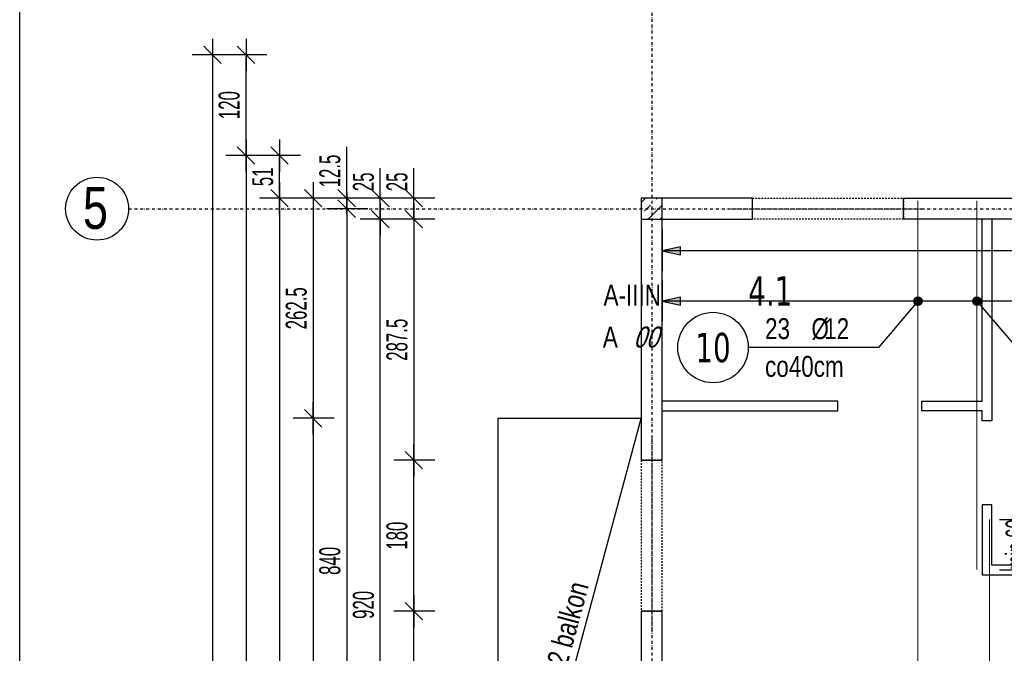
# Model space of a CAD drawing. Header units: millimetres. Extents: x -22500 to -4121, y -19317 to -14831.
# Tile 37 of 70: x -18065 to -16891, y -16384 to -15628. Entities that reach past the tile are written whole.
import ezdxf
from ezdxf.enums import TextEntityAlignment as Align

# ---------------------------------------------------------------- set-up
doc = ezdxf.new("R2010")
doc.units = ezdxf.units.MM
doc.header["$LTSCALE"] = 10
doc.linetypes.add('MO', pattern=[0.7, 0.35, -0.17, 0.01, -0.17])
doc.linetypes.add('MP', pattern=[0.36, 0.2, -0.16])
doc.layers.add('BA_obw', color=230, linetype='Continuous', plot=False)
doc.layers.add('BZ_pom', color=6, linetype='Continuous', plot=False)
for name, color, linetype in [('BA_szr', 1, 'Continuous'), ('BA_txs', 2, 'Continuous'), ('BA_wym', 1, 'Continuous'), ('BD_lpm', 1, 'MP'), ('BD_osm', 1, 'MO'), ('BD_txs', 2, 'Continuous'), ('BD_wic', 1, 'Continuous'), ('BD_wig', 3, 'Continuous'), ('BZ_odn', 1, 'Continuous'), ('BZ_opi1', 7, 'Continuous'), ('BZ_opi2', 4, 'Continuous'), ('BZ_P_wid', 3, 'Continuous'), ('BZ_wym', 1, 'Continuous')]:
    doc.layers.add(name, color=color, linetype=linetype)
doc.styles.add('BIKTBG', font='tahoma.ttf', dxfattribs={"width": 0.85})
doc.styles.add('BIKTS', font='bikromsw.shx', dxfattribs={"width": 0.8})
doc.styles.add('BIKWYM', font='bikromsw.shx', dxfattribs={"width": 0.6})
doc.dimstyles.new('BA_KR_100_cm', dxfattribs={"dimtxt": 25, "dimasz": 1.666667, "dimexe": 24, "dimexo": 0, "dimgap": 0, "dimtad": 0, "dimdec": 1, "dimrnd": 0.5, "dimzin": 9, "dimdsep": 46, "dimtxsty": 'BIKWYM', "dimblk": 'WYM-KR', "dimcen": 0, "dimdle": 20, "dimclrd": 256, "dimclre": 256, "dimclrt": 2, "dimadec": 0, "dimazin": 0, "dimtfac": 0.033333, "dimtdec": 1, "dimtmove": 0, "dimatfit": 3, "dimldrblk": 'WYM-KR', "dimfxl": 25, "dimfxlon": 1, "dimtvp": 0.8, "dimtolj": 1, "dimarcsym": 0})
doc.dimstyles.new('BZ_KP_100_cm', dxfattribs={"dimtxt": 25, "dimasz": 1.666667, "dimexe": 24, "dimexo": 0, "dimgap": 0, "dimtad": 0, "dimdec": 1, "dimrnd": 0.5, "dimzin": 9, "dimdsep": 46, "dimtxsty": 'BIKWYM', "dimblk": 'WYM-KR', "dimblk1": 'WYM-KP', "dimblk2": 'WYM-KP', "dimsah": 1, "dimcen": 0, "dimdle": 20, "dimclrd": 256, "dimclre": 256, "dimclrt": 7, "dimadec": 0, "dimazin": 0, "dimtfac": 0.033333, "dimtdec": 1, "dimtmove": 0, "dimatfit": 3, "dimldrblk": 'WYM-KP', "dimfxl": 1, "dimtvp": 0.8, "dimtolj": 1, "dimarcsym": 0})
doc.dimstyles.new('BZ_KR_100_cm', dxfattribs={"dimtxt": 25, "dimasz": 1.666667, "dimexe": 24, "dimexo": 0, "dimgap": 0, "dimtad": 0, "dimdec": 1, "dimrnd": 0.5, "dimzin": 9, "dimdsep": 46, "dimtxsty": 'BIKWYM', "dimblk": 'WYM-KR', "dimcen": 0, "dimdle": 20, "dimclrd": 256, "dimclre": 256, "dimclrt": 7, "dimadec": 0, "dimazin": 0, "dimtfac": 0.033333, "dimtdec": 1, "dimtmove": 0, "dimatfit": 3, "dimldrblk": 'WYM-KR', "dimfxl": 1, "dimtvp": 0.8, "dimtolj": 1, "dimarcsym": 0})
doc.dimstyles.new('BZ_ST_100_cm', dxfattribs={"dimtxt": 25, "dimasz": 1.666667, "dimexe": 24, "dimexo": 0, "dimgap": 0, "dimtad": 0, "dimdec": 1, "dimrnd": 0.5, "dimdsep": 46, "dimtxsty": 'BIKWYM', "dimblk": 'WYM-ST', "dimcen": 0, "dimdle": 20, "dimclrd": 256, "dimclre": 256, "dimclrt": 7, "dimadec": 0, "dimazin": 0, "dimtfac": 0.033333, "dimtdec": 1, "dimtix": 1, "dimtmove": 2, "dimatfit": 3, "dimldrblk": 'WYM-ST', "dimfxl": 25, "dimfxlon": 1, "dimtvp": 0.8, "dimtolj": 1, "dimtzin": 0, "dimarcsym": 0})

# ---------------------------------------------------------------- blocks, each defined once
blk = doc.blocks.new('WYM-KR')
at = {"linetype": 'ByBlock'}
blk.add_line((11.52, 0), (-11.52, 0), dxfattribs=at)
at = {"color": 7, "linetype": 'ByBlock'}
blk.add_line((6.24, 6.24), (-6.24, -6.24), dxfattribs=at)
blk = doc.blocks.new('*D262')
at = {"layer": 'BA_wym', "lineweight": -2}
for p, q in [((-17595.1, -15839.6), (-17595.1, -15805.6)), ((-17570.1, -15841.3), (-17619.1, -15841.3)), ((-17595.1, -15866.3), (-17595.1, -15841.3)), ((-17570.1, -15866.3), (-17619.1, -15866.3)), ((-17595.1, -15868), (-17595.1, -15869.6))]:
    blk.add_line(p, q, dxfattribs=at)
at = {"layer": 'Defpoints', "color": 0}
for p in [(-17595.1, -15841.3), (-17324.1, -15841.3), (-17324.1, -15866.3)]:
    blk.add_point(p, dxfattribs=at)
at = {"layer": 'BA_wym', "lineweight": -2, "xscale": 1.666666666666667, "yscale": 1.666666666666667, "zscale": 1.666666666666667}
for p, rotation in [((-17595.1, -15841.3), 270), ((-17595.1, -15866.3), 90)]:
    blk.add_blockref('WYM-KR', p, dxfattribs=dict(at, rotation=rotation))
at = {"layer": 'BA_wym', "color": 2, "insert": (-17615.1, -15821.8), "char_height": 25, "attachment_point": 5, "rotation": 90, "style": 'BIKWYM'}
blk.add_mtext('\\A1;25', dxfattribs=at)
blk = doc.blocks.new('*D263')
at = {"layer": 'BA_wym', "lineweight": -2}
for p, q in [((-17570.1, -15866.3), (-17619.1, -15866.3)), ((-17595.1, -15868), (-17595.1, -16152.1)), ((-17570.1, -16153.8), (-17619.1, -16153.8))]:
    blk.add_line(p, q, dxfattribs=at)
at = {"layer": 'Defpoints', "color": 0}
for p in [(-17324.1, -15866.3), (-17595.1, -16153.8), (-17324.1, -16153.8)]:
    blk.add_point(p, dxfattribs=at)
at = {"layer": 'BA_wym', "lineweight": -2, "xscale": 1.666666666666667, "yscale": 1.666666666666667, "zscale": 1.666666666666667}
for p, rotation in [((-17595.1, -15866.3), 90), ((-17595.1, -16153.8), 270)]:
    blk.add_blockref('WYM-KR', p, dxfattribs=dict(at, rotation=rotation))
at = {"layer": 'BA_wym', "color": 2, "insert": (-17615.1, -16010.1), "char_height": 25, "attachment_point": 5, "rotation": 90, "style": 'BIKWYM'}
blk.add_mtext('\\A1;287.5', dxfattribs=at)
blk = doc.blocks.new('*D264')
at = {"layer": 'BA_wym', "lineweight": -2}
for p, q in [((-17570.1, -16153.8), (-17619.1, -16153.8)), ((-17595.1, -16332.1), (-17595.1, -16155.5)), ((-17570.1, -16333.8), (-17619.1, -16333.8))]:
    blk.add_line(p, q, dxfattribs=at)
at = {"layer": 'Defpoints', "color": 0}
for p in [(-17595.1, -16153.8), (-17324.1, -16153.8), (-17324.1, -16333.8)]:
    blk.add_point(p, dxfattribs=at)
at = {"layer": 'BA_wym', "lineweight": -2, "xscale": 1.666666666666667, "yscale": 1.666666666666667, "zscale": 1.666666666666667}
for p, rotation in [((-17595.1, -16153.8), 90), ((-17595.1, -16333.8), 270)]:
    blk.add_blockref('WYM-KR', p, dxfattribs=dict(at, rotation=rotation))
at = {"layer": 'BA_wym', "color": 2, "insert": (-17615.1, -16243.8), "char_height": 25, "attachment_point": 5, "rotation": 90, "style": 'BIKWYM'}
blk.add_mtext('\\A1;180', dxfattribs=at)
blk = doc.blocks.new('*D265')
at = {"layer": 'BA_wym', "lineweight": -2}
for p, q in [((-17570.1, -16333.8), (-17619.1, -16333.8)), ((-17595.1, -16587.1), (-17595.1, -16335.5)), ((-17570.1, -16588.8), (-17619.1, -16588.8))]:
    blk.add_line(p, q, dxfattribs=at)
at = {"layer": 'Defpoints', "color": 0}
for p in [(-17595.1, -16333.8), (-17324.1, -16333.8), (-17324.1, -16588.8)]:
    blk.add_point(p, dxfattribs=at)
at = {"layer": 'BA_wym', "lineweight": -2, "xscale": 1.666666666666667, "yscale": 1.666666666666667, "zscale": 1.666666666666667}
for p, rotation in [((-17595.1, -16333.8), 90), ((-17595.1, -16588.8), 270)]:
    blk.add_blockref('WYM-KR', p, dxfattribs=dict(at, rotation=rotation))
at = {"layer": 'BA_wym', "color": 2, "insert": (-17615.1, -16461.3), "char_height": 25, "attachment_point": 5, "rotation": 90, "style": 'BIKWYM'}
blk.add_mtext('\\A1;255', dxfattribs=at)
blk = doc.blocks.new('*D273')
at = {"layer": 'BA_wym', "lineweight": -2}
for p, q in [((-17635.1, -15839.6), (-17635.1, -15805.6)), ((-17610.1, -15841.3), (-17659.1, -15841.3)), ((-17635.1, -15866.3), (-17635.1, -15841.3)), ((-17610.1, -15866.3), (-17659.1, -15866.3)), ((-17635.1, -15868), (-17635.1, -15869.6))]:
    blk.add_line(p, q, dxfattribs=at)
at = {"layer": 'Defpoints', "color": 0}
for p in [(-17635.1, -15841.3), (-17324.1, -15841.3), (-17324.1, -15866.3)]:
    blk.add_point(p, dxfattribs=at)
at = {"layer": 'BA_wym', "lineweight": -2, "xscale": 1.666666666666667, "yscale": 1.666666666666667, "zscale": 1.666666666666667}
for p, rotation in [((-17635.1, -15841.3), 270), ((-17635.1, -15866.3), 90)]:
    blk.add_blockref('WYM-KR', p, dxfattribs=dict(at, rotation=rotation))
at = {"layer": 'BA_wym', "color": 2, "insert": (-17655.1, -15821.8), "char_height": 25, "attachment_point": 5, "rotation": 90, "style": 'BIKWYM'}
blk.add_mtext('\\A1;25', dxfattribs=at)
blk = doc.blocks.new('*D274')
at = {"layer": 'BA_wym', "lineweight": -2}
for p, q in [((-17610.1, -15866.3), (-17659.1, -15866.3)), ((-17635.1, -16784.6), (-17635.1, -15868)), ((-17610.1, -16786.3), (-17659.1, -16786.3))]:
    blk.add_line(p, q, dxfattribs=at)
at = {"layer": 'Defpoints', "color": 0}
for p in [(-17635.1, -15866.3), (-17324.1, -15866.3), (-17324.1, -16786.3)]:
    blk.add_point(p, dxfattribs=at)
at = {"layer": 'BA_wym', "lineweight": -2, "xscale": 1.666666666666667, "yscale": 1.666666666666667, "zscale": 1.666666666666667}
for p, rotation in [((-17635.1, -15866.3), 90), ((-17635.1, -16786.3), 270)]:
    blk.add_blockref('WYM-KR', p, dxfattribs=dict(at, rotation=rotation))
at = {"layer": 'BA_wym', "color": 2, "insert": (-17655.1, -16326.3), "char_height": 25, "attachment_point": 5, "rotation": 90, "style": 'BIKWYM'}
blk.add_mtext('\\A1;920', dxfattribs=at)
blk = doc.blocks.new('*D279')
at = {"layer": 'BA_wym', "lineweight": -2}
for p, q in [((-17675.1, -15839.6), (-17675.1, -15779.9)), ((-17650.1, -15841.3), (-17699.1, -15841.3)), ((-17675.1, -15853.8), (-17675.1, -15841.3)), ((-17650.1, -15853.8), (-17699.1, -15853.8)), ((-17675.1, -15855.5), (-17675.1, -15857.1))]:
    blk.add_line(p, q, dxfattribs=at)
at = {"layer": 'Defpoints', "color": 0}
for p in [(-17675.1, -15841.3), (-17324.1, -15841.3), (-17324.1, -15853.8)]:
    blk.add_point(p, dxfattribs=at)
at = {"layer": 'BA_wym', "lineweight": -2, "xscale": 1.666666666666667, "yscale": 1.666666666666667, "zscale": 1.666666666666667}
for p, rotation in [((-17675.1, -15841.3), 270), ((-17675.1, -15853.8), 90)]:
    blk.add_blockref('WYM-KR', p, dxfattribs=dict(at, rotation=rotation))
at = {"layer": 'BA_wym', "color": 2, "insert": (-17695.1, -15808.9), "char_height": 25, "attachment_point": 5, "rotation": 90, "style": 'BIKWYM'}
blk.add_mtext('\\A1;12.5', dxfattribs=at)
blk = doc.blocks.new('*D280')
at = {"layer": 'BA_wym', "lineweight": -2}
for p, q in [((-17650.1, -15853.8), (-17699.1, -15853.8)), ((-17675.1, -15855.5), (-17675.1, -16692.1)), ((-17650.1, -16693.8), (-17699.1, -16693.8))]:
    blk.add_line(p, q, dxfattribs=at)
at = {"layer": 'Defpoints', "color": 0}
for p in [(-17324.1, -15853.8), (-17675.1, -16693.8), (-17324.1, -16693.8)]:
    blk.add_point(p, dxfattribs=at)
at = {"layer": 'BA_wym', "lineweight": -2, "xscale": 1.666666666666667, "yscale": 1.666666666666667, "zscale": 1.666666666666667}
for p, rotation in [((-17675.1, -15853.8), 90), ((-17675.1, -16693.8), 270)]:
    blk.add_blockref('WYM-KR', p, dxfattribs=dict(at, rotation=rotation))
at = {"layer": 'BA_wym', "color": 2, "insert": (-17695.1, -16273.8), "char_height": 25, "attachment_point": 5, "rotation": 90, "style": 'BIKWYM'}
blk.add_mtext('\\A1;840', dxfattribs=at)
blk = doc.blocks.new('*D285')
at = {"layer": 'BA_wym', "lineweight": -2}
for p, q in [((-17730.1, -15790.3), (-17779.1, -15790.3)), ((-17755.1, -15839.6), (-17755.1, -15792)), ((-17730.1, -15841.3), (-17779.1, -15841.3))]:
    blk.add_line(p, q, dxfattribs=at)
at = {"layer": 'Defpoints', "color": 0}
for p in [(-17755.1, -15790.3), (-16634.1, -15790.3), (-17324.1, -15841.3)]:
    blk.add_point(p, dxfattribs=at)
at = {"layer": 'BA_wym', "lineweight": -2, "xscale": 1.666666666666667, "yscale": 1.666666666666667, "zscale": 1.666666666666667}
for p, rotation in [((-17755.1, -15790.3), 90), ((-17755.1, -15841.3), 270)]:
    blk.add_blockref('WYM-KR', p, dxfattribs=dict(at, rotation=rotation))
at = {"layer": 'BA_wym', "color": 2, "insert": (-17775.1, -15815.8), "char_height": 25, "attachment_point": 5, "rotation": 90, "style": 'BIKWYM'}
blk.add_mtext('\\A1;51', dxfattribs=at)
blk = doc.blocks.new('*D286')
at = {"layer": 'BA_wym', "lineweight": -2}
for p, q in [((-17730.1, -15841.3), (-17779.1, -15841.3)), ((-17755.1, -15843), (-17755.1, -17664.6)), ((-17730.1, -17666.3), (-17779.1, -17666.3))]:
    blk.add_line(p, q, dxfattribs=at)
at = {"layer": 'Defpoints', "color": 0}
for p in [(-17324.1, -15841.3), (-17755.1, -17666.3), (-17299.1, -17666.3)]:
    blk.add_point(p, dxfattribs=at)
at = {"layer": 'BA_wym', "lineweight": -2, "xscale": 1.666666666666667, "yscale": 1.666666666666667, "zscale": 1.666666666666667}
for p, rotation in [((-17755.1, -15841.3), 90), ((-17755.1, -17666.3), 270)]:
    blk.add_blockref('WYM-KR', p, dxfattribs=dict(at, rotation=rotation))
at = {"layer": 'BA_wym', "color": 2, "insert": (-17775.1, -16753.8), "char_height": 25, "attachment_point": 5, "rotation": 90, "style": 'BIKWYM'}
blk.add_mtext('\\A1;1825', dxfattribs=at)
blk = doc.blocks.new('*D288')
at = {"layer": 'BA_wym', "lineweight": -2}
for p, q in [((-17770.1, -15790.3), (-17819.1, -15790.3)), ((-17795.1, -15792), (-17795.1, -17835.6)), ((-17770.1, -17837.3), (-17819.1, -17837.3))]:
    blk.add_line(p, q, dxfattribs=at)
at = {"layer": 'Defpoints', "color": 0}
for p in [(-16634.1, -15790.3), (-17795.1, -17837.3), (-17324.1, -17837.3)]:
    blk.add_point(p, dxfattribs=at)
at = {"layer": 'BA_wym', "lineweight": -2, "xscale": 1.666666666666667, "yscale": 1.666666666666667, "zscale": 1.666666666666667}
for p, rotation in [((-17795.1, -15790.3), 90), ((-17795.1, -17837.3), 270)]:
    blk.add_blockref('WYM-KR', p, dxfattribs=dict(at, rotation=rotation))
at = {"layer": 'BA_wym', "color": 2, "insert": (-17815.1, -16813.8), "char_height": 25, "attachment_point": 5, "rotation": 90, "style": 'BIKWYM'}
blk.add_mtext('\\A1;2047', dxfattribs=at)
blk = doc.blocks.new('*D322')
at = {"layer": 'BA_wym', "lineweight": -2}
for p, q in [((-17690.1, -15841.3), (-17739.1, -15841.3)), ((-17715.1, -15843), (-17715.1, -16102.1)), ((-17690.1, -16103.8), (-17739.1, -16103.8))]:
    blk.add_line(p, q, dxfattribs=at)
at = {"layer": 'Defpoints', "color": 0}
for p in [(-17324.1, -15841.3), (-17715.1, -16103.8), (-17495.1, -16103.8)]:
    blk.add_point(p, dxfattribs=at)
at = {"layer": 'BA_wym', "lineweight": -2, "xscale": 1.666666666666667, "yscale": 1.666666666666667, "zscale": 1.666666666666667}
for p, rotation in [((-17715.1, -15841.3), 90), ((-17715.1, -16103.8), 270)]:
    blk.add_blockref('WYM-KR', p, dxfattribs=dict(at, rotation=rotation))
at = {"layer": 'BA_wym', "color": 2, "insert": (-17735.1, -15972.6), "char_height": 25, "attachment_point": 5, "rotation": 90, "style": 'BIKWYM'}
blk.add_mtext('\\A1;262.5', dxfattribs=at)
blk = doc.blocks.new('*D323')
at = {"layer": 'BA_wym', "lineweight": -2}
for p, q in [((-17690.1, -16103.8), (-17739.1, -16103.8)), ((-17715.1, -16105.5), (-17715.1, -16737.1)), ((-17690.1, -16738.8), (-17739.1, -16738.8))]:
    blk.add_line(p, q, dxfattribs=at)
at = {"layer": 'Defpoints', "color": 0}
for p in [(-17675.1, -16103.8), (-17715.1, -16738.8), (-17495.1, -16738.8)]:
    blk.add_point(p, dxfattribs=at)
at = {"layer": 'BA_wym', "lineweight": -2, "xscale": 1.666666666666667, "yscale": 1.666666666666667, "zscale": 1.666666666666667}
for p, rotation in [((-17715.1, -16103.8), 90), ((-17715.1, -16738.8), 270)]:
    blk.add_blockref('WYM-KR', p, dxfattribs=dict(at, rotation=rotation))
at = {"layer": 'BA_wym', "color": 2, "insert": (-17735.1, -16421.3), "char_height": 25, "attachment_point": 5, "rotation": 90, "style": 'BIKWYM'}
blk.add_mtext('\\A1;635', dxfattribs=at)
blk = doc.blocks.new('*D325')
at = {"layer": 'BA_wym', "lineweight": -2}
for p, q in [((-17324.1, -15470.3), (-17324.1, -15406.3)), ((-17299.1, -15470.3), (-17299.1, -15406.3)), ((-17325.8, -15430.3), (-17359.8, -15430.3)), ((-17324.1, -15430.3), (-17299.1, -15430.3)), ((-17297.5, -15430.3), (-17295.8, -15430.3))]:
    blk.add_line(p, q, dxfattribs=at)
at = {"layer": 'Defpoints', "color": 0}
for p in [(-17299.1, -15430.3), (-17324.1, -15841.3), (-17299.1, -15841.3)]:
    blk.add_point(p, dxfattribs=at)
at = {"layer": 'BA_wym', "lineweight": -2, "xscale": 1.666666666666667, "yscale": 1.666666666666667, "zscale": 1.666666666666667}
blk.add_blockref('WYM-KR', (-17324.1, -15430.3), dxfattribs=at)
at = {"layer": 'BA_wym', "lineweight": -2, "xscale": 1.666666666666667, "yscale": 1.666666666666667, "zscale": 1.666666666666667, "rotation": 180}
blk.add_blockref('WYM-KR', (-17299.1, -15430.3), dxfattribs=at)
at = {"layer": 'BA_wym', "color": 2, "insert": (-17343.7, -15410.3), "char_height": 25, "attachment_point": 5, "style": 'BIKWYM'}
blk.add_mtext('\\A1;25', dxfattribs=at)
blk = doc.blocks.new('*D326')
at = {"layer": 'BA_wym', "lineweight": -2}
for p, q in [((-17299.1, -15470.3), (-17299.1, -15406.3)), ((-17191.6, -15470.3), (-17191.6, -15406.3)), ((-17297.5, -15430.3), (-17193.3, -15430.3))]:
    blk.add_line(p, q, dxfattribs=at)
at = {"layer": 'Defpoints', "color": 0}
for p in [(-17191.6, -15430.3), (-17299.1, -15841.3), (-17191.6, -15841.3)]:
    blk.add_point(p, dxfattribs=at)
at = {"layer": 'BA_wym', "lineweight": -2, "xscale": 1.666666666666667, "yscale": 1.666666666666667, "zscale": 1.666666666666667, "rotation": 180}
blk.add_blockref('WYM-KR', (-17299.1, -15430.3), dxfattribs=at)
at = {"layer": 'BA_wym', "lineweight": -2, "xscale": 1.666666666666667, "yscale": 1.666666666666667, "zscale": 1.666666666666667}
blk.add_blockref('WYM-KR', (-17191.6, -15430.3), dxfattribs=at)
at = {"layer": 'BA_wym', "color": 2, "insert": (-17245.4, -15410.3), "char_height": 25, "attachment_point": 5, "style": 'BIKWYM'}
blk.add_mtext('\\A1;107.5', dxfattribs=at)
blk = doc.blocks.new('*D327')
at = {"layer": 'BA_wym', "lineweight": -2}
for p, q in [((-17191.6, -15470.3), (-17191.6, -15406.3)), ((-17011.6, -15470.3), (-17011.6, -15406.3)), ((-17190, -15430.3), (-17013.3, -15430.3))]:
    blk.add_line(p, q, dxfattribs=at)
at = {"layer": 'Defpoints', "color": 0}
for p in [(-17011.6, -15430.3), (-17191.6, -15841.3), (-17011.6, -15841.3)]:
    blk.add_point(p, dxfattribs=at)
at = {"layer": 'BA_wym', "lineweight": -2, "xscale": 1.666666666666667, "yscale": 1.666666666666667, "zscale": 1.666666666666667, "rotation": 180}
blk.add_blockref('WYM-KR', (-17191.6, -15430.3), dxfattribs=at)
at = {"layer": 'BA_wym', "lineweight": -2, "xscale": 1.666666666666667, "yscale": 1.666666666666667, "zscale": 1.666666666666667}
blk.add_blockref('WYM-KR', (-17011.6, -15430.3), dxfattribs=at)
at = {"layer": 'BA_wym', "color": 2, "insert": (-17101.6, -15410.3), "char_height": 25, "attachment_point": 5, "style": 'BIKWYM'}
blk.add_mtext('\\A1;180', dxfattribs=at)
blk = doc.blocks.new('*D328')
at = {"layer": 'BA_wym', "lineweight": -2}
for p, q in [((-17011.6, -15470.3), (-17011.6, -15406.3)), ((-16861.6, -15470.3), (-16861.6, -15406.3)), ((-17010, -15430.3), (-16863.3, -15430.3))]:
    blk.add_line(p, q, dxfattribs=at)
at = {"layer": 'Defpoints', "color": 0}
for p in [(-16861.6, -15430.3), (-17011.6, -15841.3), (-16861.6, -15841.3)]:
    blk.add_point(p, dxfattribs=at)
at = {"layer": 'BA_wym', "lineweight": -2, "xscale": 1.666666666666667, "yscale": 1.666666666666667, "zscale": 1.666666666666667, "rotation": 180}
blk.add_blockref('WYM-KR', (-17011.6, -15430.3), dxfattribs=at)
at = {"layer": 'BA_wym', "lineweight": -2, "xscale": 1.666666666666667, "yscale": 1.666666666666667, "zscale": 1.666666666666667}
blk.add_blockref('WYM-KR', (-16861.6, -15430.3), dxfattribs=at)
at = {"layer": 'BA_wym', "color": 2, "insert": (-16936.6, -15410.3), "char_height": 25, "attachment_point": 5, "style": 'BIKWYM'}
blk.add_mtext('\\A1;150', dxfattribs=at)
blk = doc.blocks.new('*D348')
at = {"layer": 'BA_wym', "lineweight": -2}
for p, q in [((-17324.1, -15430.3), (-17324.1, -15366.3)), ((-17299.1, -15430.3), (-17299.1, -15366.3)), ((-17325.8, -15390.3), (-17359.8, -15390.3)), ((-17324.1, -15390.3), (-17299.1, -15390.3)), ((-17297.5, -15390.3), (-17295.8, -15390.3))]:
    blk.add_line(p, q, dxfattribs=at)
at = {"layer": 'Defpoints', "color": 0}
for p in [(-17299.1, -15390.3), (-17324.1, -15841.3), (-17299.1, -15841.3)]:
    blk.add_point(p, dxfattribs=at)
at = {"layer": 'BA_wym', "lineweight": -2, "xscale": 1.666666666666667, "yscale": 1.666666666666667, "zscale": 1.666666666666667}
blk.add_blockref('WYM-KR', (-17324.1, -15390.3), dxfattribs=at)
at = {"layer": 'BA_wym', "lineweight": -2, "xscale": 1.666666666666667, "yscale": 1.666666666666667, "zscale": 1.666666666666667, "rotation": 180}
blk.add_blockref('WYM-KR', (-17299.1, -15390.3), dxfattribs=at)
at = {"layer": 'BA_wym', "color": 2, "insert": (-17343.7, -15370.3), "char_height": 25, "attachment_point": 5, "style": 'BIKWYM'}
blk.add_mtext('\\A1;25', dxfattribs=at)
blk = doc.blocks.new('*D349')
at = {"layer": 'BA_wym', "lineweight": -2}
for p, q in [((-17299.1, -15430.3), (-17299.1, -15366.3)), ((-16634.1, -15430.3), (-16634.1, -15366.3)), ((-17297.5, -15390.3), (-16635.8, -15390.3))]:
    blk.add_line(p, q, dxfattribs=at)
at = {"layer": 'Defpoints', "color": 0}
for p in [(-16634.1, -15390.3), (-16634.1, -15790.3), (-17299.1, -15841.3)]:
    blk.add_point(p, dxfattribs=at)
at = {"layer": 'BA_wym', "lineweight": -2, "xscale": 1.666666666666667, "yscale": 1.666666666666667, "zscale": 1.666666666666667, "rotation": 180}
blk.add_blockref('WYM-KR', (-17299.1, -15390.3), dxfattribs=at)
at = {"layer": 'BA_wym', "lineweight": -2, "xscale": 1.666666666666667, "yscale": 1.666666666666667, "zscale": 1.666666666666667}
blk.add_blockref('WYM-KR', (-16634.1, -15390.3), dxfattribs=at)
at = {"layer": 'BA_wym', "color": 2, "insert": (-16966.6, -15370.3), "char_height": 25, "attachment_point": 5, "style": 'BIKWYM'}
blk.add_mtext('\\A1;665', dxfattribs=at)
blk = doc.blocks.new('*D361')
at = {"layer": 'BA_wym', "lineweight": -2}
for p, q in [((-17324.1, -15390.3), (-17324.1, -15326.3)), ((-17311.6, -15390.3), (-17311.6, -15326.3)), ((-17325.8, -15350.3), (-17385.6, -15350.3)), ((-17324.1, -15350.3), (-17311.6, -15350.3)), ((-17310, -15350.3), (-17308.3, -15350.3))]:
    blk.add_line(p, q, dxfattribs=at)
at = {"layer": 'Defpoints', "color": 0}
for p in [(-17311.6, -15350.3), (-17324.1, -15841.3), (-17311.6, -15841.3)]:
    blk.add_point(p, dxfattribs=at)
at = {"layer": 'BA_wym', "lineweight": -2, "xscale": 1.666666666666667, "yscale": 1.666666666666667, "zscale": 1.666666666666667}
blk.add_blockref('WYM-KR', (-17324.1, -15350.3), dxfattribs=at)
at = {"layer": 'BA_wym', "lineweight": -2, "xscale": 1.666666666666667, "yscale": 1.666666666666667, "zscale": 1.666666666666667, "rotation": 180}
blk.add_blockref('WYM-KR', (-17311.6, -15350.3), dxfattribs=at)
at = {"layer": 'BA_wym', "color": 2, "insert": (-17356.5, -15330.3), "char_height": 25, "attachment_point": 5, "style": 'BIKWYM'}
blk.add_mtext('\\A1;12.5', dxfattribs=at)
blk = doc.blocks.new('*D362')
at = {"layer": 'BA_wym', "lineweight": -2}
for p, q in [((-17311.6, -15390.3), (-17311.6, -15326.3)), ((-16771.6, -15390.3), (-16771.6, -15326.3)), ((-17310, -15350.3), (-16773.3, -15350.3))]:
    blk.add_line(p, q, dxfattribs=at)
at = {"layer": 'Defpoints', "color": 0}
for p in [(-16771.6, -15350.3), (-17311.6, -15841.3), (-16771.6, -15841.3)]:
    blk.add_point(p, dxfattribs=at)
at = {"layer": 'BA_wym', "lineweight": -2, "xscale": 1.666666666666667, "yscale": 1.666666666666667, "zscale": 1.666666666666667, "rotation": 180}
blk.add_blockref('WYM-KR', (-17311.6, -15350.3), dxfattribs=at)
at = {"layer": 'BA_wym', "lineweight": -2, "xscale": 1.666666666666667, "yscale": 1.666666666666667, "zscale": 1.666666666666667}
blk.add_blockref('WYM-KR', (-16771.6, -15350.3), dxfattribs=at)
at = {"layer": 'BA_wym', "color": 2, "insert": (-17041.6, -15330.3), "char_height": 25, "attachment_point": 5, "style": 'BIKWYM'}
blk.add_mtext('\\A1;540', dxfattribs=at)
blk = doc.blocks.new('*D369')
at = {"layer": 'BA_wym', "lineweight": -2}
for p, q in [((-17324.1, -15350.3), (-17324.1, -15286.3)), ((-16634.1, -15350.3), (-16634.1, -15286.3)), ((-17322.5, -15310.3), (-16635.8, -15310.3))]:
    blk.add_line(p, q, dxfattribs=at)
at = {"layer": 'Defpoints', "color": 0}
for p in [(-16634.1, -15310.3), (-16634.1, -15790.3), (-17324.1, -15841.3)]:
    blk.add_point(p, dxfattribs=at)
at = {"layer": 'BA_wym', "lineweight": -2, "xscale": 1.666666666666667, "yscale": 1.666666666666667, "zscale": 1.666666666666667, "rotation": 180}
blk.add_blockref('WYM-KR', (-17324.1, -15310.3), dxfattribs=at)
at = {"layer": 'BA_wym', "lineweight": -2, "xscale": 1.666666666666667, "yscale": 1.666666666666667, "zscale": 1.666666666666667}
blk.add_blockref('WYM-KR', (-16634.1, -15310.3), dxfattribs=at)
at = {"layer": 'BA_wym', "color": 2, "insert": (-16979.1, -15290.3), "char_height": 25, "attachment_point": 5, "style": 'BIKWYM'}
blk.add_mtext('\\A1;690', dxfattribs=at)
blk = doc.blocks.new('*D374')
at = {"layer": 'BA_wym', "lineweight": -2}
for p, q in [((-17495.1, -15310.3), (-17495.1, -15246.3)), ((-17324.1, -15310.3), (-17324.1, -15246.3)), ((-17493.5, -15270.3), (-17325.8, -15270.3))]:
    blk.add_line(p, q, dxfattribs=at)
at = {"layer": 'Defpoints', "color": 0}
for p in [(-17324.1, -15270.3), (-17495.1, -16103.8), (-17324.1, -16103.8)]:
    blk.add_point(p, dxfattribs=at)
at = {"layer": 'BA_wym', "lineweight": -2, "xscale": 1.666666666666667, "yscale": 1.666666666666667, "zscale": 1.666666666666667, "rotation": 180}
blk.add_blockref('WYM-KR', (-17495.1, -15270.3), dxfattribs=at)
at = {"layer": 'BA_wym', "lineweight": -2, "xscale": 1.666666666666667, "yscale": 1.666666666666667, "zscale": 1.666666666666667}
blk.add_blockref('WYM-KR', (-17324.1, -15270.3), dxfattribs=at)
at = {"layer": 'BA_wym', "color": 2, "insert": (-17409.6, -15250.3), "char_height": 25, "attachment_point": 5, "style": 'BIKWYM'}
blk.add_mtext('\\A1;171', dxfattribs=at)
blk = doc.blocks.new('*D375')
at = {"layer": 'BA_wym', "lineweight": -2}
for p, q in [((-17324.1, -15310.3), (-17324.1, -15246.3)), ((-14719.1, -15310.3), (-14719.1, -15246.3)), ((-17322.5, -15270.3), (-14720.8, -15270.3))]:
    blk.add_line(p, q, dxfattribs=at)
at = {"layer": 'Defpoints', "color": 0}
for p in [(-14719.1, -15270.3), (-14719.1, -15841.3), (-17324.1, -16103.8)]:
    blk.add_point(p, dxfattribs=at)
at = {"layer": 'BA_wym', "lineweight": -2, "xscale": 1.666666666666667, "yscale": 1.666666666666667, "zscale": 1.666666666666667, "rotation": 180}
blk.add_blockref('WYM-KR', (-17324.1, -15270.3), dxfattribs=at)
at = {"layer": 'BA_wym', "lineweight": -2, "xscale": 1.666666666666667, "yscale": 1.666666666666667, "zscale": 1.666666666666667}
blk.add_blockref('WYM-KR', (-14719.1, -15270.3), dxfattribs=at)
at = {"layer": 'BA_wym', "color": 2, "insert": (-16021.6, -15250.3), "char_height": 25, "attachment_point": 5, "style": 'BIKWYM'}
blk.add_mtext('\\A1;2605', dxfattribs=at)
blk = doc.blocks.new('*D377')
at = {"layer": 'BA_wym', "lineweight": -2}
for p, q in [((-17495.1, -15270.3), (-17495.1, -15206.3)), ((-14548.1, -15270.3), (-14548.1, -15206.3)), ((-14549.8, -15230.3), (-17493.5, -15230.3))]:
    blk.add_line(p, q, dxfattribs=at)
at = {"layer": 'Defpoints', "color": 0}
for p in [(-17495.1, -15230.3), (-17495.1, -16103.8), (-14548.1, -16103.8)]:
    blk.add_point(p, dxfattribs=at)
at = {"layer": 'BA_wym', "lineweight": -2, "xscale": 1.666666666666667, "yscale": 1.666666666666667, "zscale": 1.666666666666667, "rotation": 180}
blk.add_blockref('WYM-KR', (-17495.1, -15230.3), dxfattribs=at)
at = {"layer": 'BA_wym', "lineweight": -2, "xscale": 1.666666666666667, "yscale": 1.666666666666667, "zscale": 1.666666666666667}
blk.add_blockref('WYM-KR', (-14548.1, -15230.3), dxfattribs=at)
at = {"layer": 'BA_wym', "color": 2, "insert": (-16021.6, -15210.3), "char_height": 25, "attachment_point": 5, "style": 'BIKWYM'}
blk.add_mtext('\\A1;2947', dxfattribs=at)
blk = doc.blocks.new('*D388')
at = {"layer": 'BA_wym', "lineweight": -2}
for p, q in [((-17770.1, -15670.3), (-17819.1, -15670.3)), ((-17795.1, -15788.6), (-17795.1, -15672)), ((-17770.1, -15790.3), (-17819.1, -15790.3))]:
    blk.add_line(p, q, dxfattribs=at)
at = {"layer": 'Defpoints', "color": 0}
for p in [(-17795.1, -15670.3), (-17755.1, -15670.3), (-17755.1, -15790.3)]:
    blk.add_point(p, dxfattribs=at)
at = {"layer": 'BA_wym', "lineweight": -2, "xscale": 1.666666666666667, "yscale": 1.666666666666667, "zscale": 1.666666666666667}
for p, rotation in [((-17795.1, -15670.3), 90), ((-17795.1, -15790.3), 270)]:
    blk.add_blockref('WYM-KR', p, dxfattribs=dict(at, rotation=rotation))
at = {"layer": 'BA_wym', "color": 2, "insert": (-17815.1, -15730.3), "char_height": 25, "attachment_point": 5, "rotation": 90, "style": 'BIKWYM'}
blk.add_mtext('\\A1;120', dxfattribs=at)
blk = doc.blocks.new('*D389')
at = {"layer": 'BA_wym', "lineweight": -2}
for p, q in [((-17810.1, -15670.3), (-17859.1, -15670.3)), ((-17835.1, -15672), (-17835.1, -17835.6)), ((-17810.1, -17837.3), (-17859.1, -17837.3))]:
    blk.add_line(p, q, dxfattribs=at)
at = {"layer": 'Defpoints', "color": 0}
for p in [(-16640.1, -15670.3), (-17835.1, -17837.3), (-17324.1, -17837.3)]:
    blk.add_point(p, dxfattribs=at)
at = {"layer": 'BA_wym', "lineweight": -2, "xscale": 1.666666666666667, "yscale": 1.666666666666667, "zscale": 1.666666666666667}
for p, rotation in [((-17835.1, -15670.3), 90), ((-17835.1, -17837.3), 270)]:
    blk.add_blockref('WYM-KR', p, dxfattribs=dict(at, rotation=rotation))
at = {"layer": 'BA_wym', "color": 2, "insert": (-17855.1, -16753.8), "char_height": 25, "attachment_point": 5, "rotation": 90, "style": 'BIKWYM'}
blk.add_mtext('\\A1;2167', dxfattribs=at)
blk = doc.blocks.new('WYM-ST')
blk.add_hatch(color=256).paths.add_polyline_path([(-13, 2.88), (0, 0), (-13, -2.88)])
blk.add_lwpolyline([(0, 0), (-13, 2.88), (-13, -2.88), (0, 0)])
blk = doc.blocks.new('*D437')
at = {"layer": 'BA_wym', "lineweight": -2}
for p, q in [((-17299.1, -15939.1), (-17299.1, -15988.1)), ((-16407.1, -15989.1), (-16407.1, -15940.1)), ((-16408.8, -15964.1), (-17297.5, -15964.1))]:
    blk.add_line(p, q, dxfattribs=at)
at = {"layer": 'Defpoints', "color": 0}
for p in [(-17299.1, -15866.3), (-17299.1, -15964.1), (-16407.1, -16369.3)]:
    blk.add_point(p, dxfattribs=at)
at = {"layer": 'BA_wym', "lineweight": -2, "xscale": 1.666666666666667, "yscale": 1.666666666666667, "zscale": 1.666666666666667, "rotation": 180}
blk.add_blockref('WYM-ST', (-17299.1, -15964.1), dxfattribs=at)
at = {"layer": 'BA_wym', "lineweight": -2, "xscale": 1.666666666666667, "yscale": 1.666666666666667, "zscale": 1.666666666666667}
blk.add_blockref('WYM-ST', (-16407.1, -15964.1), dxfattribs=at)
at = {"layer": 'BA_wym', "color": 7, "insert": (-16804.1, -15944.1), "char_height": 25, "attachment_point": 5, "style": 'BIKWYM'}
blk.add_mtext('\\A1;892', dxfattribs=at)
blk = doc.blocks.new('WYM-KP')
blk.add_hatch(color=256).paths.add_polyline_path([(3, 0, 1), (-3, 0, 1)])
blk.add_circle((0, 0), 3)
blk = doc.blocks.new('bik_BlkOpPret', base_point=(1524.5, 7050.3))
at = {"layer": 'BZ_opi1', "style": 'BIKTS', "width": 0.6}
for tag, p in [('SZTUK', (1533.8, 7057.8)), ('PRZEDR_FI', (1554.7, 7057.8)), ('PRZEKROJ', (1563.3, 7057.8)), ('PRZEDR_L', (1533.8, 7024)), ('DLUGOSC', (1568.6, 7024)), ('UWAGA', (1533.8, 6997.8))]:
    blk.add_attdef(tag, p, '', height=18.8, dxfattribs=at)
at = {"layer": 'BZ_opi2', "style": 'BIKTBG', "width": 0.6}
blk.add_attdef('NUMER', text='', height=26.2, dxfattribs=at).set_placement((1620.8, 7050.3), align=Align.MIDDLE_CENTER)
at = {"layer": 'BZ_pom', "width": 0.6}
for tag, p, height, style in [('POZYCJA', (1589.3, 7087.8), 26.2, 'BIKTBG'), ('GATUNEK', (1630.2, 7087.8), 18.8, 'BIKTS'), ('METODA_L', (1639.1, 7050.3), 18.8, 'BIKTS'), ('EURO_KOD', (1663.7, 7050.3), 18.8, 'BIKTS')]:
    blk.add_attdef(tag, p, '', height=height, dxfattribs=dict(at, style=style))
at = {"layer": 'BZ_wym', "width": 0.6}
for tag, p, height, style, flags in [('PRZEDR_NR', (1533.8, 6969.6), 26.2, 'BIKTBG', 1), ('PRZEDR_SZT', (1533.8, 6941.5), 18.8, 'BIKTS', 1), ('TYP_PRETA', (1533.8, 6913.4), 18.8, 'BIKTS', 3), ('EURO_KOD_SEGMENTY', (1567.6, 6885.3), 18.8, 'BIKTS', 3), ('HAK_1', (1533.8, 6857.1), 18.8, 'BIKTS', 3), ('HAK_2', (1533.8, 6829), 18.8, 'BIKTS', 3), ('ID', (1533.8, 6800.9), 18.8, 'BIKTS', 3), ('ID_C', (1533.8, 6772.8), 18.8, 'BIKTS', 3), ('b_atr_0', (1533.8, 6744.6), 18.8, 'BIKTS', 3)]:
    blk.add_attdef(tag, p, '', height=height, dxfattribs=dict(at, style=style, flags=flags))
blk = doc.blocks.new('*D444')
at = {"layer": 'BZ_wym', "lineweight": -2}
for p, q in [((-16897.1, -16224.3), (-16833.1, -16224.3)), ((-16857.1, -16222.6), (-16857.1, -16221)), ((-16857.1, -16224.3), (-16857.1, -16284.3)), ((-16897.1, -16284.3), (-16833.1, -16284.3)), ((-16857.1, -16286), (-16857.1, -16287.6))]:
    blk.add_line(p, q, dxfattribs=at)
at = {"layer": 'Defpoints', "color": 0}
for p in [(-16909, -16224.3), (-16924, -16284.3), (-16857.1, -16284.3)]:
    blk.add_point(p, dxfattribs=at)
at = {"layer": 'BZ_wym', "lineweight": -2, "xscale": 1.666666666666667, "yscale": 1.666666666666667, "zscale": 1.666666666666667}
for p, rotation in [((-16857.1, -16224.3), 270), ((-16857.1, -16284.3), 90)]:
    blk.add_blockref('WYM-KR', p, dxfattribs=dict(at, rotation=rotation))
at = {"layer": 'BZ_wym', "color": 7, "insert": (-16877.1, -16254.3), "char_height": 25, "attachment_point": 5, "rotation": 90, "style": 'BIKWYM'}
blk.add_mtext('\\A1;min.60', dxfattribs=at)
blk = doc.blocks.new('*D448')
at = {"layer": 'BA_wym', "lineweight": -2}
for p, q in [((-17299.1, -15878.9), (-17299.1, -15927.9)), ((-14744.1, -15878.9), (-14744.1, -15927.9)), ((-14745.8, -15903.9), (-17297.5, -15903.9))]:
    blk.add_line(p, q, dxfattribs=at)
at = {"layer": 'Defpoints', "color": 0}
for p in [(-17299.1, -15866.3), (-14744.1, -15866.3), (-17299.1, -15903.9)]:
    blk.add_point(p, dxfattribs=at)
at = {"layer": 'BA_wym', "lineweight": -2, "xscale": 1.666666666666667, "yscale": 1.666666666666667, "zscale": 1.666666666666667, "rotation": 180}
blk.add_blockref('WYM-ST', (-17299.1, -15903.9), dxfattribs=at)
at = {"layer": 'BA_wym', "lineweight": -2, "xscale": 1.666666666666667, "yscale": 1.666666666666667, "zscale": 1.666666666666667}
blk.add_blockref('WYM-ST', (-14744.1, -15903.9), dxfattribs=at)
at = {"layer": 'BA_wym', "color": 7, "insert": (-15964.1, -15883.9), "char_height": 25, "attachment_point": 5, "style": 'BIKWYM'}
blk.add_mtext('\\A1;2555', dxfattribs=at)

msp = doc.modelspace()

# ---------------------------------------------------------------- hatches: boundary and pattern name
at = {"layer": 'BA_szr'}
h = msp.add_hatch(dxfattribs=at)
h.set_pattern_fill('BIK_ZELBET', color=256, scale=100, angle=45, pattern_type=2)
h.set_pattern_definition([(45, (-28937.906, -16910.161), (-14.142136, 14.142136), []), (45, (-28944.977, -16903.09), (-14.142136, 14.142136), [10, -10])])
h.paths.add_polyline_path([(-17324.13, -15866.31), (-17299.13, -15866.31), (-17299.13, -15841.31), (-17324.13, -15841.31)])

# ---------------------------------------------------------------- linework, layer by layer
at = {"layer": 'BA_obw'}
msp.add_lwpolyline([(-18064.84, -14831.21), (-13479.65, -14831.21), (-13479.65, -18446.63), (-18064.84, -18446.63)], close=True, dxfattribs=at)
at = {"layer": 'BD_lpm'}
for points in [[(-17011.63, -15866.31), (-17191.63, -15866.31), (-17191.63, -15841.31), (-17011.63, -15841.31)], [(-17299.13, -16153.81), (-17324.13, -16153.81), (-17324.13, -16333.81), (-17299.13, -16333.81)]]:
    msp.add_lwpolyline(points, close=True, dxfattribs=at)
at = {"layer": 'BD_osm', "color": 5}
for p, q in [((-17216.63, -15853.81), (-16986.63, -15853.81)), ((-17311.63, -16128.81), (-17311.63, -16358.81))]:
    msp.add_line(p, q, dxfattribs=at)
at = {"layer": 'BD_osm'}
for points in [[(-17311.63, -15130.31), (-17311.63, -18342.76)], [(-17935.13, -15853.81), (-14108.13, -15853.81)]]:
    msp.add_lwpolyline(points, dxfattribs=at)
at = {"layer": 'BD_wic', "color": 8}
for points in [[(-16906.13, -15866.31), (-16906.13, -16106.81), (-16917.63, -16106.81), (-16917.63, -16094.81), (-16989.63, -16094.81), (-16989.63, -16083.31), (-16917.63, -16083.31), (-16917.63, -15866.31)], [(-17299.13, -16094.81), (-17089.63, -16094.81), (-17089.63, -16083.31), (-17299.13, -16083.31)], [(-16634.13, -16278.81), (-16906.13, -16278.81), (-16906.13, -16206.81), (-16917.63, -16206.81), (-16917.63, -16290.31), (-16634.13, -16290.31)]]:
    msp.add_lwpolyline(points, dxfattribs=at)
at = {"layer": 'BD_wic'}
for points in [[(-17324.13, -16103.81), (-17495.13, -16103.81), (-17495.13, -16738.81), (-17324.13, -16738.81)], [(-17495.13, -16738.81), (-17324.13, -16103.81)]]:
    msp.add_lwpolyline(points, dxfattribs=at)
msp.add_circle((-17972.63, -15853.81), 37.5, dxfattribs=at)
at = {"layer": 'BD_wig'}
msp.add_lwpolyline([(-17191.63, -15866.31), (-17191.63, -15841.31), (-17324.13, -15841.31), (-17324.13, -16153.81), (-17299.13, -16153.81), (-17299.13, -15866.31), (-17191.63, -15866.31)], dxfattribs=at)
for points in [[(-17324.13, -15866.31), (-17299.13, -15866.31), (-17299.13, -15841.31), (-17324.13, -15841.31)], [(-16861.63, -15866.31), (-17011.63, -15866.31), (-17011.63, -15841.31), (-16861.63, -15841.31)], [(-17299.13, -16333.81), (-17324.13, -16333.81), (-17324.13, -16588.81), (-17299.13, -16588.81)]]:
    msp.add_lwpolyline(points, close=True, dxfattribs=at)
at = {"layer": 'BZ_odn'}
msp.add_circle((-17238.5, -16019.36), 42, dxfattribs=at)
at = {"layer": 'BZ_P_wid', "color": 3, "const_width": 1.2}
for points in [[(-16994.29, -15844.31), (-16994.29, -16524.31)], [(-16923.97, -16284.31), (-16923.97, -15844.31)], [(-16908.97, -17204.31), (-16908.97, -16224.31)]]:
    msp.add_lwpolyline(points, dxfattribs=at)

# ---------------------------------------------------------------- block references
ref = msp.add_blockref('bik_BlkOpPret', (-17041.26, -16019.36))
ref.add_attrib('NUMER', '10', dxfattribs={"layer": 'BZ_opi2', "height": 35, "style": 'BIKTBG', "width": 0.8}).set_placement((-17238.5, -16019.36), align=Align.MIDDLE_CENTER)
ref.add_attrib('POZYCJA', '4.1', (-17196.5, -15969.36), dxfattribs={"layer": 'BZ_pom', "height": 35, "style": 'BIKTBG', "width": 0.8})
ref.add_attrib('SZTUK', '23', (-17176.5, -16009.36), dxfattribs={"layer": 'BZ_opi1', "height": 25, "style": 'BIKTS', "width": 0.8})
ref.add_attrib('GATUNEK', 'A-IIIN', (-17368.99, -15969.36), dxfattribs={"layer": 'BZ_pom', "height": 25, "style": 'BIKTS', "width": 0.8})
ref.add_attrib('PRZEKROJ', '12', (-17106.03, -16009.36), dxfattribs={"layer": 'BZ_opi1', "height": 25, "style": 'BIKTS', "width": 0.8})
ref.add_attrib('UWAGA', 'co40cm', (-17176.5, -16054.36), dxfattribs={"layer": 'BZ_opi1', "height": 25, "style": 'BIKTS', "width": 0.8})
ref.add_attrib('METODA_L', 'A', (-17369.84, -16019.36), dxfattribs={"layer": 'BZ_pom', "height": 25, "style": 'BIKTS', "width": 0.8})
ref.add_attrib('PRZEDR_FI', '%%c', (-17121.26, -16009.36), dxfattribs={"layer": 'BZ_opi1', "height": 25, "style": 'BIKTS', "width": 0.8})
ref.add_attrib('EURO_KOD', '00', (-17333.64, -16019.36), dxfattribs={"layer": 'BZ_pom', "height": 25, "style": 'BIKTS', "oblique": 18, "width": 0.8})

# ---------------------------------------------------------------- texts
at = {"layer": 'BA_txs', "style": 'BIKTS', "width": 0.8}
msp.add_text('Poz. 4.5.2 balkon', height=25, rotation=74.92827, dxfattribs=at).set_placement((-17440.12, -16502.46))
at = {"layer": 'BD_txs', "style": 'BIKTS', "width": 0.8}
msp.add_text('5', height=50, dxfattribs=at).set_placement((-17989.44, -15877.87))

# ---------------------------------------------------------------- dimensions: what is measured, and where the dimension line sits
at = {"layer": 'BA_wym'}
for base, p1, p2, override, picture, middle in [((-17495.13, -15230.31), (-14548.13, -16103.81), (-17495.13, -16103.81), {"dimatfit": 1, "dimfxl": 40}, '*D377', (-16021.63, -15210.31)), ((-17324.13, -15270.31), (-17495.13, -16103.81), (-17324.13, -16103.81), {"dimatfit": 1, "dimfxl": 40}, '*D374', (-17409.63, -15250.31)), ((-14719.13, -15270.31), (-17324.13, -16103.81), (-14719.13, -15841.31), {"dimtmove": 1, "dimatfit": 1, "dimfxl": 40}, '*D375', (-16021.63, -15250.31)), ((-16634.13, -15310.31), (-17324.13, -15841.31), (-16634.13, -15790.31), {"dimatfit": 1, "dimfxl": 40}, '*D369', (-16979.13, -15290.31)), ((-16771.63, -15350.31), (-17311.63, -15841.31), (-16771.63, -15841.31), {"dimtmove": 1, "dimatfit": 1, "dimfxl": 40}, '*D362', (-17041.63, -15330.31)), ((-16634.13, -15390.31), (-17299.13, -15841.31), (-16634.13, -15790.31), {"dimtmove": 1, "dimatfit": 1, "dimfxl": 40}, '*D349', (-16966.63, -15370.31)), ((-17191.63, -15430.31), (-17299.13, -15841.31), (-17191.63, -15841.31), {"dimtmove": 1, "dimatfit": 1, "dimfxl": 40}, '*D326', (-17245.38, -15410.31)), ((-17011.63, -15430.31), (-17191.63, -15841.31), (-17011.63, -15841.31), {"dimtmove": 1, "dimatfit": 1, "dimfxl": 40}, '*D327', (-17101.63, -15410.31)), ((-16861.63, -15430.31), (-17011.63, -15841.31), (-16861.63, -15841.31), {"dimtmove": 1, "dimatfit": 1, "dimfxl": 40}, '*D328', (-16936.63, -15410.31))]:
    dim = msp.add_linear_dim(base=base, p1=p1, p2=p2, dimstyle='BA_KR_100_cm', override=override, dxfattribs=at)
    dim.commit()
    dim.dimension.update_dxf_attribs({"geometry": picture, "text_midpoint": middle})
for base, p1, p2, dimstyle, override, picture, middle in [((-17311.63, -15350.31), (-17324.13, -15841.31), (-17311.63, -15841.31), 'BA_KR_100_cm', {"dimatfit": 1, "dimfxl": 40}, '*D361', (-17356.51, -15350.31)), ((-17299.13, -15390.31), (-17324.13, -15841.31), (-17299.13, -15841.31), 'BA_KR_100_cm', {"dimatfit": 1, "dimfxl": 40}, '*D348', (-17343.65, -15390.31)), ((-17299.13, -15430.31), (-17324.13, -15841.31), (-17299.13, -15841.31), 'BA_KR_100_cm', {"dimatfit": 1, "dimfxl": 40}, '*D325', (-17343.65, -15430.31)), ((-17299.13, -15964.08), (-16407.13, -16369.31), (-17299.13, -15866.31), 'BZ_ST_100_cm', {"dimrnd": 1, "dimblk": 'WYM-ST'}, '*D437', (-16804.15, -15944.08)), ((-17299.13, -15903.93), (-14744.13, -15866.31), (-17299.13, -15866.31), 'BZ_ST_100_cm', {"dimrnd": 1, "dimblk": 'WYM-ST'}, '*D448', (-15964.07, -15883.93))]:
    dim = msp.add_linear_dim(base=base, p1=p1, p2=p2, dimstyle=dimstyle, override=override, dxfattribs=at)
    dim.commit()
    dim.dimension.update_dxf_attribs({"geometry": picture, "text_midpoint": middle, "dimtype": 160})
for base, p1, p2, picture, middle in [((-17835.13, -17837.31), (-16640.13, -15670.3), (-17324.13, -17837.31), '*D389', (-17855.13, -16753.81)), ((-17795.13, -15670.31), (-17755.13, -15790.31), (-17755.13, -15670.31), '*D388', (-17815.13, -15730.31)), ((-17795.13, -17837.31), (-16634.13, -15790.31), (-17324.13, -17837.31), '*D288', (-17815.13, -16813.81)), ((-17755.13, -15790.29), (-17324.13, -15841.31), (-16634.13, -15790.29), '*D285', (-17775.13, -15815.8)), ((-17675.13, -15841.31), (-17324.13, -15853.81), (-17324.13, -15841.31), '*D279', (-17695.13, -15808.93)), ((-17635.13, -15841.31), (-17324.13, -15866.31), (-17324.13, -15841.31), '*D273', (-17655.13, -15821.79)), ((-17595.13, -15841.31), (-17324.13, -15866.31), (-17324.13, -15841.31), '*D262', (-17615.13, -15821.79)), ((-17755.13, -17666.31), (-17324.13, -15841.31), (-17299.13, -17666.31), '*D286', (-17775.13, -16753.81)), ((-17715.13, -16103.81), (-17324.13, -15841.31), (-17495.13, -16103.81), '*D322', (-17735.13, -15972.56)), ((-17675.13, -16693.81), (-17324.13, -15853.81), (-17324.13, -16693.81), '*D280', (-17695.13, -16273.81)), ((-17635.13, -15866.31), (-17324.13, -16786.31), (-17324.13, -15866.31), '*D274', (-17655.13, -16326.31)), ((-17595.13, -16153.81), (-17324.13, -15866.31), (-17324.13, -16153.81), '*D263', (-17615.13, -16010.06)), ((-17715.13, -16738.81), (-17675.13, -16103.81), (-17495.13, -16738.81), '*D323', (-17735.13, -16421.31)), ((-17595.13, -16153.81), (-17324.13, -16333.81), (-17324.13, -16153.81), '*D264', (-17615.13, -16243.81)), ((-17595.13, -16333.81), (-17324.13, -16588.81), (-17324.13, -16333.81), '*D265', (-17615.13, -16461.31))]:
    dim = msp.add_linear_dim(base=base, p1=p1, p2=p2, angle=90, dimstyle='BA_KR_100_cm', override={"dimatfit": 1}, dxfattribs=at)
    dim.commit()
    dim.dimension.update_dxf_attribs({"geometry": picture, "text_midpoint": middle})
at = {"layer": 'BZ_wym'}
dim = msp.add_linear_dim(base=(-16857.08, -16284.31), p1=(-16908.97, -16224.31), p2=(-16923.97, -16284.31), angle=270, text='min.60', dimstyle='BZ_KR_100_cm', override={"dimtxsty": 'BIKWYM', "dimatfit": 1, "dimfxl": 40, "dimfxlon": 1}, dxfattribs=at)
dim.commit()
dim.dimension.update_dxf_attribs({"geometry": '*D444', "text_midpoint": (-16857.08, -16254.31), "dimtype": 160})

# ---------------------------------------------------------------- leaders
at = {"layer": 'BZ_odn'}
for points in [[(-16994.29, -15964.08), (-17041.26, -16019.36), (-17196.5, -16019.36)], [(-16923.97, -15964.08), (-16877, -16019.36), (-16721.76, -16019.36)]]:
    msp.add_leader(points, dimstyle='BZ_KP_100_cm', dxfattribs=at)

doc.saveas('drawing.dxf')
